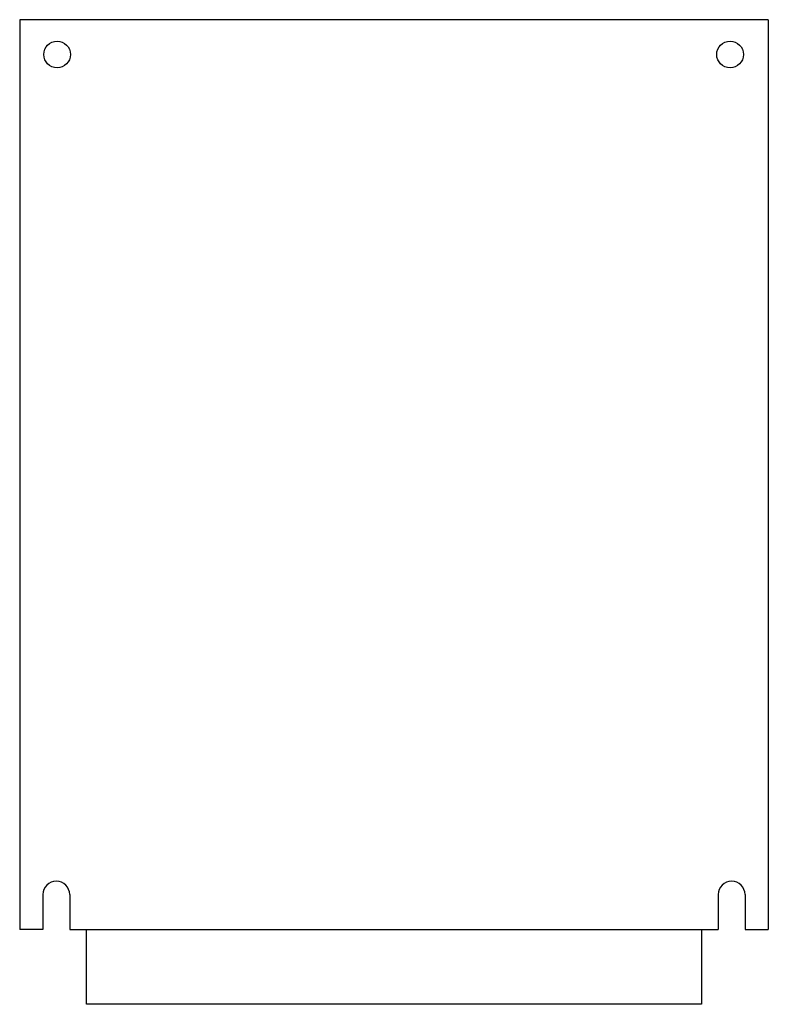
# Model space of a CAD drawing. Header units: millimetres. Extents: x 19 to 159, y 32 to 216.
import ezdxf

# ---------------------------------------------------------------- set-up
doc = ezdxf.new("R2010")
doc.units = ezdxf.units.MM
doc.header["$LTSCALE"] = 16.243751
doc.layers.get('0').update_dxf_attribs({"linetype": 'CONTINUOUS'})

msp = doc.modelspace()

# ---------------------------------------------------------------- linework, layer by layer
at = {"color": 7, "linetype": 'Continuous'}
for p, q in [((19.32, 216.14), (19.32, 46.14)), ((159.32, 216.14), (19.32, 216.14)), ((159.32, 216.14), (159.32, 46.14)), ((23.68, 52.64), (23.68, 46.14)), ((28.67, 52.64), (28.67, 46.14)), ((149.97, 52.64), (149.97, 46.14)), ((154.96, 52.64), (154.96, 46.14)), ((23.68, 46.14), (19.32, 46.14)), ((28.67, 46.14), (149.97, 46.14)), ((31.84, 32.14), (31.84, 46.14)), ((146.8, 46.14), (146.8, 32.14)), ((154.96, 46.14), (159.32, 46.14)), ((146.8, 32.14), (31.84, 32.14))]:
    msp.add_line(p, q, dxfattribs=at)
for centre in [(26.32, 209.64), (152.17, 209.64)]:
    msp.add_circle(centre, 2.5, dxfattribs=at)
for centre in [(26.17, 52.64), (152.46, 52.64)]:
    msp.add_arc(centre, 2.5, 0, 180, dxfattribs=at)

doc.saveas('drawing.dxf')
